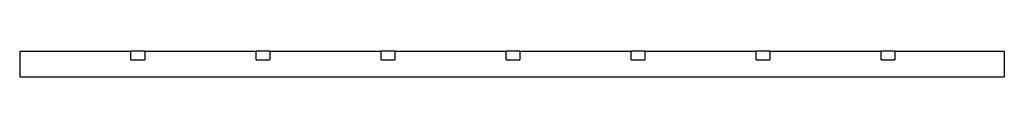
# Model space of a CAD drawing. Header units: millimetres. Extents: x 3262.526 to 3263.101, y 2144.363 to 2144.378.
import ezdxf

# ---------------------------------------------------------------- set-up
doc = ezdxf.new("R2010")
doc.units = ezdxf.units.MM
doc.layers.add('SANINDUSA', color=3, linetype='Continuous')

msp = doc.modelspace()

# ---------------------------------------------------------------- linework, layer by layer
at = {"layer": 'SANINDUSA'}
for p, q in [((3262.52598, 2144.37832), (3262.52598, 2144.36332)), ((3262.52598, 2144.37832), (3262.54598, 2144.37832)), ((3262.54598, 2144.37832), (3262.59098, 2144.37832)), ((3262.59098, 2144.37332), (3262.59098, 2144.37832)), ((3262.59898, 2144.37832), (3262.59098, 2144.37832)), ((3262.59898, 2144.37832), (3262.59898, 2144.37332)), ((3262.59898, 2144.37832), (3262.66398, 2144.37832)), ((3262.66398, 2144.37332), (3262.66398, 2144.37832)), ((3262.67198, 2144.37832), (3262.66398, 2144.37832)), ((3262.67198, 2144.37832), (3262.67198, 2144.37332)), ((3262.67198, 2144.37832), (3262.73698, 2144.37832)), ((3262.73698, 2144.37332), (3262.73698, 2144.37832)), ((3262.74498, 2144.37832), (3262.73698, 2144.37832)), ((3262.74498, 2144.37832), (3262.74498, 2144.37332)), ((3262.74498, 2144.37832), (3262.80998, 2144.37832)), ((3262.80998, 2144.37332), (3262.80998, 2144.37832)), ((3262.81798, 2144.37832), (3262.80998, 2144.37832)), ((3262.81798, 2144.37832), (3262.81798, 2144.37332)), ((3262.81798, 2144.37832), (3262.88298, 2144.37832)), ((3262.88298, 2144.37332), (3262.88298, 2144.37832)), ((3262.89098, 2144.37832), (3262.88298, 2144.37832)), ((3262.89098, 2144.37832), (3262.89098, 2144.37332)), ((3262.89098, 2144.37832), (3262.95598, 2144.37832)), ((3262.95598, 2144.37332), (3262.95598, 2144.37832)), ((3262.96398, 2144.37832), (3262.95598, 2144.37832)), ((3262.96398, 2144.37832), (3262.96398, 2144.37332)), ((3262.96398, 2144.37832), (3263.02898, 2144.37832)), ((3263.02898, 2144.37332), (3263.02898, 2144.37832)), ((3263.03698, 2144.37832), (3263.02898, 2144.37832)), ((3263.03698, 2144.37832), (3263.03698, 2144.37332)), ((3263.03698, 2144.37832), (3263.08098, 2144.37832)), ((3263.08098, 2144.37832), (3263.10098, 2144.37832)), ((3263.10098, 2144.37832), (3263.10098, 2144.36332)), ((3262.59098, 2144.37332), (3262.59898, 2144.37332)), ((3262.66398, 2144.37332), (3262.67198, 2144.37332)), ((3262.73698, 2144.37332), (3262.74498, 2144.37332)), ((3262.80998, 2144.37332), (3262.81798, 2144.37332)), ((3262.88298, 2144.37332), (3262.89098, 2144.37332)), ((3262.95598, 2144.37332), (3262.96398, 2144.37332)), ((3263.02898, 2144.37332), (3263.03698, 2144.37332)), ((3262.52598, 2144.36332), (3262.54598, 2144.36332)), ((3262.54598, 2144.36332), (3263.08098, 2144.36332)), ((3263.08098, 2144.36332), (3263.10098, 2144.36332))]:
    msp.add_line(p, q, dxfattribs=at)

doc.saveas('drawing.dxf')
